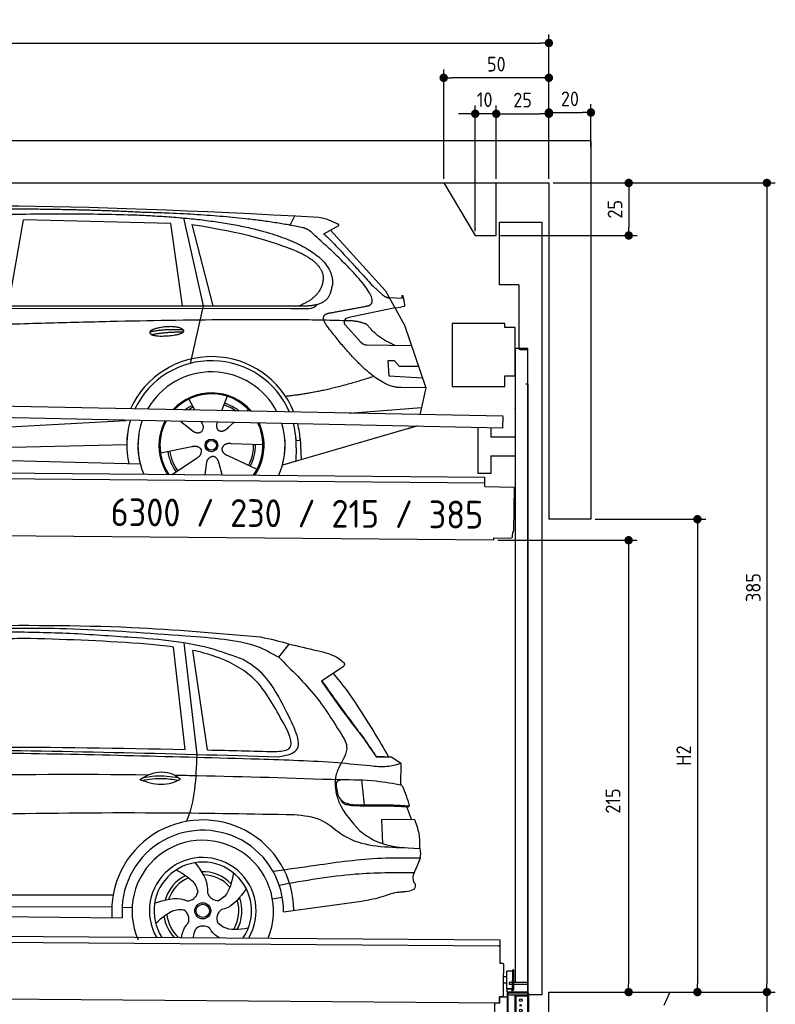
# Model space of a CAD drawing. Header units: millimetres. Extents: x -411 to 6777, y 0 to 7127.
# Tile 6 of 6: x 3183 to 6777, y 2442 to 7127. Entities that reach past the tile are written whole.
import ezdxf

# ---------------------------------------------------------------- set-up
doc = ezdxf.new("R2010")
doc.units = ezdxf.units.MM
doc.layers.add('4', color=3, linetype='Continuous')
for name, color, linetype, lineweight in [('AM_0', 7, 'Continuous', 50), ('car', 10, 'Continuous', 25), ('Freiraum', 7, 'Continuous', 25), ('Gebäude', 7, 'Continuous', 25), ('Logo', 7, 'Continuous', 25), ('Plattform', 7, 'Continuous', 25), ('Ständer vorne', 7, 'Continuous', 25), ('Tor', 200, 'Continuous', 25)]:
    doc.layers.add(name, color=color, linetype=linetype, lineweight=lineweight)
doc.styles.get("Standard").update_dxf_attribs({"font": 'ISOCP.SHX'})
doc.dimstyles.new('GEN-ISO', dxfattribs={"dimscale": 20, "dimtxt": 3.5, "dimasz": 2, "dimexe": 2, "dimexo": 1, "dimgap": 1.5, "dimtad": 1, "dimdec": 1, "dimlfac": 0.1, "dimdsep": 46, "dimtxsty": 'STANDARD', "dimblk": 'PUNKT', "dimcen": 2, "dimclrd": 256, "dimclre": 256, "dimclrt": 2, "dimadec": 0, "dimazin": 0, "dimtp": 0.1, "dimtm": 0.1, "dimtfac": 0.71, "dimtdec": 1, "dimtmove": 2, "dimatfit": 3, "dimldrblk": 'PUNKT', "dimfxl": 2, "dimtolj": 1, "dimarcsym": 0})

# ---------------------------------------------------------------- blocks, each defined once
blk = doc.blocks.new('PUNKT')
at = {"layer": '4', "color": 0, "linetype": 'ByBlock'}
blk.add_line((-0.5, 0), (-1, 0), dxfattribs=at)
at = {"layer": '4', "color": 0, "linetype": 'ByBlock', "const_width": 0.5}
blk.add_lwpolyline([(-0.25, 0, 1), (0.25, 0, 1)], format="xyb", close=True, dxfattribs=at)
blk = doc.blocks.new('*D67')
at = {"layer": '4', "lineweight": -2, "transparency": 16777216}
for p, q in [((5720, 6350), (6776.9, 6350)), ((6736.9, 6310), (6736.9, 2540)), ((6195.4, 2500), (6776.9, 2500))]:
    blk.add_line(p, q, dxfattribs=at)
at = {"layer": 'Defpoints', "color": 0, "transparency": 16777216}
for p in [(5700, 6350), (6175.4, 2500), (6736.9, 2500)]:
    blk.add_point(p, dxfattribs=at)
at = {"layer": '4', "lineweight": -2, "transparency": 16777216, "xscale": 40, "yscale": 40, "zscale": 40}
for p, rotation in [((6736.9, 6350), 90), ((6736.9, 2500), 270)]:
    blk.add_blockref('PUNKT', p, dxfattribs=dict(at, rotation=rotation))
at = {"layer": '4', "color": 2, "transparency": 16777216, "insert": (6671.9, 4425), "char_height": 70, "attachment_point": 5, "rotation": 90}
blk.add_mtext('385', dxfattribs=at)
blk = doc.blocks.new('*D68')
at = {"layer": '4', "lineweight": -2, "transparency": 16777216}
for p, q in [((6295.4, 2500), (6776.9, 2500)), ((6736.9, 2460), (6736.9, 240)), ((5720, 200), (6776.9, 200))]:
    blk.add_line(p, q, dxfattribs=at)
at = {"layer": 'Defpoints', "color": 0, "transparency": 16777216}
for p in [(6275.4, 2500), (5700, 200), (6736.9, 200)]:
    blk.add_point(p, dxfattribs=at)
at = {"layer": '4', "lineweight": -2, "transparency": 16777216, "xscale": 40, "yscale": 40, "zscale": 40}
for p, rotation in [((6736.9, 2500), 90), ((6736.9, 200), 270)]:
    blk.add_blockref('PUNKT', p, dxfattribs=dict(at, rotation=rotation))
at = {"layer": '4', "color": 2, "transparency": 16777216, "insert": (6671.9, 1350), "char_height": 70, "attachment_point": 5, "rotation": 90}
blk.add_mtext('230', dxfattribs=at)
blk = doc.blocks.new('*D69')
at = {"layer": '4', "lineweight": -2, "transparency": 16777216}
for p, q in [((5920, 4750), (6446.5, 4750)), ((6406.5, 4710), (6406.5, 2540)), ((6295.4, 2500), (6446.5, 2500))]:
    blk.add_line(p, q, dxfattribs=at)
at = {"layer": 'Defpoints', "color": 0, "transparency": 16777216}
for p in [(5900, 4750), (6275.4, 2500), (6406.5, 2500)]:
    blk.add_point(p, dxfattribs=at)
at = {"layer": '4', "lineweight": -2, "transparency": 16777216, "xscale": 40, "yscale": 40, "zscale": 40}
for p, rotation in [((6406.5, 4750), 90), ((6406.5, 2500), 270)]:
    blk.add_blockref('PUNKT', p, dxfattribs=dict(at, rotation=rotation))
at = {"layer": '4', "color": 2, "transparency": 16777216, "insert": (6341.5, 3625), "char_height": 70, "attachment_point": 5, "rotation": 90}
blk.add_mtext('H2', dxfattribs=at)
blk = doc.blocks.new('*D70')
at = {"layer": '4', "lineweight": -2, "transparency": 16777216}
for p, q in [((200, 6370.9), (200, 7055.8)), ((5700, 6520.9), (5700, 7055.8)), ((240, 7015.8), (5660, 7015.8))]:
    blk.add_line(p, q, dxfattribs=at)
at = {"layer": 'Defpoints', "color": 0, "transparency": 16777216}
for p in [(5700, 7015.8), (5700, 6500.9), (200, 6350.9)]:
    blk.add_point(p, dxfattribs=at)
at = {"layer": '4', "lineweight": -2, "transparency": 16777216, "xscale": 40, "yscale": 40, "zscale": 40, "rotation": 180}
blk.add_blockref('PUNKT', (200, 7015.8), dxfattribs=at)
at = {"layer": '4', "lineweight": -2, "transparency": 16777216, "xscale": 40, "yscale": 40, "zscale": 40}
blk.add_blockref('PUNKT', (5700, 7015.8), dxfattribs=at)
at = {"layer": '4', "color": 2, "transparency": 16777216, "insert": (2950, 7080.8), "char_height": 70, "attachment_point": 5}
blk.add_mtext('550', dxfattribs=at)
blk = doc.blocks.new('*D71')
at = {"layer": '4', "lineweight": -2, "transparency": 16777216}
for p, q in [((5457.5, 4650), (6119.3, 4650)), ((6079.3, 4610), (6079.3, 2540)), ((6099.3, 2500), (6119.3, 2500))]:
    blk.add_line(p, q, dxfattribs=at)
at = {"layer": 'Defpoints', "color": 0, "transparency": 16777216}
for p in [(5437.5, 4650), (6079.3, 2500), (6079.3, 2500)]:
    blk.add_point(p, dxfattribs=at)
at = {"layer": '4', "lineweight": -2, "transparency": 16777216, "xscale": 40, "yscale": 40, "zscale": 40}
for p, rotation in [((6079.3, 4650), 90), ((6079.3, 2500), 270)]:
    blk.add_blockref('PUNKT', p, dxfattribs=dict(at, rotation=rotation))
at = {"layer": '4', "color": 2, "transparency": 16777216, "insert": (6004.7, 3409.2), "char_height": 70, "attachment_point": 5, "rotation": 90}
blk.add_mtext('215', dxfattribs=at)
blk = doc.blocks.new('*D72')
at = {"layer": '4', "lineweight": -2, "transparency": 16777216}
for p, q in [((5449.6, 6370), (5449.6, 6719.1)), ((5700, 6370), (5700, 6719.1)), ((5489.6, 6679.1), (5660, 6679.1))]:
    blk.add_line(p, q, dxfattribs=at)
at = {"layer": 'Defpoints', "color": 0, "transparency": 16777216}
for p in [(5700, 6679.1), (5449.6, 6350), (5700, 6350)]:
    blk.add_point(p, dxfattribs=at)
at = {"layer": '4', "lineweight": -2, "transparency": 16777216, "xscale": 40, "yscale": 40, "zscale": 40, "rotation": 180}
blk.add_blockref('PUNKT', (5449.6, 6679.1), dxfattribs=at)
at = {"layer": '4', "lineweight": -2, "transparency": 16777216, "xscale": 40, "yscale": 40, "zscale": 40}
blk.add_blockref('PUNKT', (5700, 6679.1), dxfattribs=at)
at = {"layer": '4', "color": 2, "transparency": 16777216, "insert": (5574.8, 6744.2), "char_height": 70, "attachment_point": 5}
blk.add_mtext('25', dxfattribs=at)
blk = doc.blocks.new('*D73')
at = {"layer": '4', "lineweight": -2, "transparency": 16777216}
for p, q in [((5199.6, 6370), (5199.6, 6890.1)), ((5700, 6370), (5700, 6890.1)), ((5660, 6850.1), (5239.6, 6850.1))]:
    blk.add_line(p, q, dxfattribs=at)
at = {"layer": 'Defpoints', "color": 0, "transparency": 16777216}
for p in [(5199.6, 6850.1), (5199.6, 6350), (5700, 6350)]:
    blk.add_point(p, dxfattribs=at)
at = {"layer": '4', "lineweight": -2, "transparency": 16777216, "xscale": 40, "yscale": 40, "zscale": 40, "rotation": 180}
blk.add_blockref('PUNKT', (5199.6, 6850.1), dxfattribs=at)
at = {"layer": '4', "lineweight": -2, "transparency": 16777216, "xscale": 40, "yscale": 40, "zscale": 40}
blk.add_blockref('PUNKT', (5700, 6850.1), dxfattribs=at)
at = {"layer": '4', "color": 2, "transparency": 16777216, "insert": (5449.8, 6915.1), "char_height": 70, "attachment_point": 5}
blk.add_mtext('50', dxfattribs=at)
blk = doc.blocks.new('*D74')
at = {"layer": '4', "lineweight": -2, "transparency": 16777216}
for p, q in [((5720, 6350), (6119.6, 6350)), ((6079.6, 6310), (6079.6, 6140)), ((5469.6, 6100), (6119.6, 6100))]:
    blk.add_line(p, q, dxfattribs=at)
at = {"layer": 'Defpoints', "color": 0, "transparency": 16777216}
for p in [(5700, 6350), (5449.6, 6100), (6079.6, 6100)]:
    blk.add_point(p, dxfattribs=at)
at = {"layer": '4', "lineweight": -2, "transparency": 16777216, "xscale": 40, "yscale": 40, "zscale": 40}
for p, rotation in [((6079.6, 6350), 90), ((6079.6, 6100), 270)]:
    blk.add_blockref('PUNKT', p, dxfattribs=dict(at, rotation=rotation))
at = {"layer": '4', "color": 2, "transparency": 16777216, "insert": (6014.6, 6225), "char_height": 70, "attachment_point": 5, "rotation": 90}
blk.add_mtext('25', dxfattribs=at)
blk = doc.blocks.new('*D75')
at = {"layer": '4', "lineweight": -2, "transparency": 16777216}
for p, q in [((5349.6, 6120), (5349.6, 6719.1)), ((5449.6, 6370), (5449.6, 6719.1)), ((5309.6, 6679.1), (5269.6, 6679.1)), ((5449.6, 6679.1), (5349.6, 6679.1)), ((5489.6, 6679.1), (5529.6, 6679.1))]:
    blk.add_line(p, q, dxfattribs=at)
at = {"layer": 'Defpoints', "color": 0, "transparency": 16777216}
for p in [(5349.6, 6679.1), (5449.6, 6350), (5349.6, 6100)]:
    blk.add_point(p, dxfattribs=at)
at = {"layer": '4', "lineweight": -2, "transparency": 16777216, "xscale": 40, "yscale": 40, "zscale": 40}
blk.add_blockref('PUNKT', (5349.6, 6679.1), dxfattribs=at)
at = {"layer": '4', "lineweight": -2, "transparency": 16777216, "xscale": 40, "yscale": 40, "zscale": 40, "rotation": 180}
blk.add_blockref('PUNKT', (5449.6, 6679.1), dxfattribs=at)
at = {"layer": '4', "color": 2, "transparency": 16777216, "insert": (5394.7, 6746.1), "char_height": 70, "attachment_point": 5}
blk.add_mtext('10', dxfattribs=at)
blk = doc.blocks.new('Car')
at = {"layer": 'car'}
for p, q in [((4410.9, 6186.7), (4434.7, 6234.2)), ((3076.8, 5793.1), (3143.8, 6202.9)), ((3845.5, 6193), (3143.8, 6202.9)), ((3905, 5801.1), (3845.5, 6193)), ((3905.6, 6219.4), (4002.3, 5802.1)), ((3945.1, 6188.8), (4048.2, 5802.5)), ((4642.4, 6188.1), (4572.3, 6148.9)), ((4605.6, 6167.5), (4869.9, 5881.6)), ((4809.6, 5902.6), (4855.2, 5862.8)), ((4869.9, 5881.6), (4960.6, 5719.4)), ((4887.8, 5849.6), (4948, 5847.5)), ((1778, 5771.6), (4421.2, 5792.7)), ((1824.9, 5781), (4476.7, 5806.6)), ((4002.3, 5802.1), (3943.9, 5527.8)), ((4421.2, 5792.7), (4504.1, 5794.1)), ((4915.3, 5800.5), (4688.9, 5750.6)), ((4915.3, 5800.5), (4943, 5804.5)), ((4678.5, 5717.4), (4753.5, 5636.2)), ((4960.6, 5719.4), (5064.9, 5421.8)), ((4782.8, 5623.4), (4994.5, 5622.6)), ((4915.3, 5548.5), (4882.6, 5548.5)), ((4882.6, 5548.5), (4889.5, 5477)), ((4939, 5522.7), (4915.3, 5548.5)), ((5029.5, 5522.7), (4939, 5522.7)), ((4889.5, 5477), (5048.6, 5468.5)), ((5064.9, 5421.8), (4948, 5422.2)), ((5064.9, 5421.8), (5038.3, 5293.8)), ((3937.8, 5357.5), (3967.4, 5305.4)), ((4120, 5372.9), (4095.1, 5304)), ((3966, 5307.8), (3967.4, 5305.4)), ((4222.1, 5311.2), (4214.3, 5302.7)), ((4702.4, 5297.5), (5045.5, 5328.3)), ((1740.2, 5131.9), (3609.2, 5251.1)), ((3609.2, 5251.1), (3641.7, 5253.2)), ((3901.1, 5251.6), (3952.7, 5211.5)), ((3998.4, 5250.5), (4004.5, 5239.5)), ((4075.5, 5249.5), (4071.8, 5239.2)), ((4154.2, 5248.6), (4127.5, 5224.6)), ((3915.5, 5240.6), (3962.1, 5204.4)), ((5022.4, 5238.4), (4386.4, 5047)), ((5027, 5239.8), (4983.3, 5226.6)), ((4470.3, 5165.1), (4451, 5163.9)), ((4469.5, 5177.1), (4476.1, 5074)), ((1760.1, 5080), (3645.5, 5138.6)), ((3805.9, 5101.5), (3954.2, 5131.8)), ((4293, 5142.7), (4141.7, 5147.6)), ((4451.8, 5131.4), (4450.7, 5066.4)), ((1661.6, 5081.6), (3710.5, 5047)), ((3863.1, 4998.9), (3977.5, 5076.5)), ((4265.8, 5026.5), (4128, 5089.2)), ((4020.2, 4999), (4025.6, 5047.4)), ((4100.9, 4999), (4085.4, 5052.4))]:
    blk.add_line(p, q, dxfattribs=at)
for radius in [30.1, 23.6]:
    blk.add_circle((4048, 5138.7), radius, dxfattribs=at)
for centre, radius, start, end in [((4693.2, 5731), 20, 102.4358, 222.7473), ((4782.9, 5663.4), 40, 222.7473, 269.7861), ((4048.4, 5138.2), 422.7, 22.5487, 156.2143), ((4048.4, 5138.2), 403.4, 23.7263, 155.0367), ((4048.4, 5138.2), 350, 27.7494, 151.0136), ((4048.4, 5138.2), 250, 41.078, 137.685), ((4048, 5138.7), 245, 41.9641, 136.7989), ((4048, 5138.7), 209.6, 116.262, 127.1225), ((4048, 5138.7), 200.6, 116.1152, 123.6695), ((4048, 5138.7), 200.6, 55.0934, 73.5463), ((4048, 5138.7), 209.6, 51.6404, 73.3995), ((4048.4, 5138.2), 422.7, 164.0109, 164.2126), ((4048.4, 5138.2), 403.4, 163.2593, 179.9464), ((4048.4, 5138.2), 350, 160.7243, 195.1055), ((4048.4, 5138.2), 250, 152.8016, 213.8648), ((4048, 5138.7), 245, 152.3519, 188.7348), ((4048.4, 5138.2), 250, 326.1848, 25.8498), ((4048.4, 5138.2), 250, 326.1848, 25.8498), ((4048, 5138.7), 245, 0.9266, 26.2995), ((4048.4, 5138.2), 350, 344.8945, 17.9271), ((4048.4, 5138.2), 403.4, 3.6504, 15.3921), ((4048.4, 5138.2), 422.7, 3.6504, 14.6404), ((4048.4, 5138.2), 403.4, 173.0827, 193.1146), ((4048.4, 5138.2), 350, 172.1254, 203.4635), ((4048.4, 5138.2), 250, 169.2195, 213.8648), ((4048, 5138.7), 245, 169.1336, 214.8006), ((4048, 5138.7), 245, 325.2489, 9.5178), ((4048.4, 5138.2), 250, 326.1848, 9.4319), ((4048.4, 5138.2), 350, 336.586, 6.526), ((4048.4, 5138.2), 403.4, 359.0315, 5.5686), ((4048.4, 5138.2), 422.7, 3.6504, 3.7403), ((4048, 5138.7), 209.6, 188.262, 217.3995), ((4048, 5138.7), 200.6, 188.1152, 217.5463), ((4048, 5138.7), 200.6, 332.1152, 1.5463), ((4048, 5138.7), 209.6, 332.262, 1.3995)]:
    blk.add_arc(centre, radius, start, end, dxfattribs=at)
for points, degree in [([(2203.7, 6222.9), (2490.8, 6287.1), (3375.9, 6281.9), (4548.4, 6229.4)], 3), ([(3698.4, 6244.3), (3350.1, 6260.5), (2734.2, 6250.1)], 2), ([(4474, 6178.3), (4172.9, 6238.2), (3698.4, 6244.3)], 2), ([(3945.1, 6188.8), (4199.6, 6152.2), (4313.1, 6117.5), (4446.4, 6066.1)], 3), ([(4548.4, 6229.4), (4595.2, 6220.4), (4604.2, 6212.2), (4641.6, 6196.7)], 3), ([(4642.4, 6188.1), (4644.1, 6189.7), (4644.7, 6192.8), (4644.2, 6195.6), (4641.6, 6196.7)], 4), ([(4523.7, 6147.9), (4505.6, 6169.6), (4474, 6178.3)], 2), ([(4788.6, 5810), (4877.8, 5838.8), (4523.7, 6147.9)], 2), ([(4572.3, 6148.9), (4580.1, 6153.3), (4809.6, 5902.6)], 2), ([(4446.4, 6066.1), (4561, 6015.1), (4571.7, 5950.1)], 2), ([(4571.7, 5950.1), (4577.3, 5855.6), (4460, 5806.5)], 2), ([(4476.7, 5806.6), (4526.8, 5807.1), (4599.8, 5812.4), (4607.5, 5859.3), (4615.7, 5902.6)], 4), ([(4855.2, 5862.8), (4863.5, 5855.6), (4876.8, 5848), (4885.9, 5848), (4887.8, 5849.6)], 4), ([(4948, 5847.5), (4949.2, 5886.4), (4960.6, 5812.2)], 2), ([(4504.1, 5794.1), (4523.4, 5794.9), (4538.1, 5804), (4545.3, 5814.3)], 3), ([(4575.3, 5827.2), (4575.4, 5827.2), (4575.4, 5827.3), (4575.5, 5827.3)], 3), ([(4960.6, 5812.2), (4960.8, 5808.5), (4955.3, 5806.7), (4942.9, 5804.5)], 3), ([(4594.4, 5709.2), (4550.1, 5767.5), (4610, 5774.7)], 2), ([(4696, 5736.9), (3819.3, 5757.3), (1387.3, 5622.9)], 2), ([(4783.8, 5719.4), (4746.4, 5737.4), (4696, 5736.9)], 2), ([(4915.3, 5622.9), (4829.6, 5658), (4783.8, 5719.4)], 2), ([(3750.6, 5676.2), (3826, 5693.1), (3909.5, 5687.3)], 2), ([(3757.7, 5663.4), (3831.7, 5678), (3909.7, 5677.2)], 2), ([(4948, 5422.2), (4822.4, 5413.9), (4594.4, 5709.2)], 2), ([(4816.1, 5473.5), (4591.4, 5396.1), (4398.7, 5374.9)], 2), ([(3952.9, 5211.5), (3976.4, 5189.8), (3999.6, 5203.3)], 2), ([(3954.2, 5131.8), (3984.9, 5140.8), (3999.7, 5118.4)], 2), ([(3977.5, 5076.5), (4005.4, 5092.1), (3999.7, 5118.4)], 2), ([(4141.7, 5147.6), (4109.9, 5151.4), (4099.1, 5126.8)], 2), ([(4128, 5089.2), (4097.9, 5100), (4099.1, 5126.8)], 2), ([(4025.6, 5047.4), (4026.6, 5079.3), (4052.5, 5086.5)], 2), ([(4085.4, 5052.4), (4079.2, 5083.8), (4052.5, 5086.5)], 2)]:
    blk.add_open_spline(points, degree=degree, dxfattribs=at)
for points, degree, knots in [([(2373.4, 6210.7), (2400, 6213), (2539.4, 6216.1), (3560.6, 6245.6), (4180.9, 6244.8), (4637.8, 6076.4), (4615.7, 5902.6)], 4, [0.0821318, 0.0821318, 0.0821318, 0.0821318, 0.0821318, 0.258851, 0.508851, 1, 1, 1, 1, 1]), ([(4610, 5774.7), (4776.6, 5807.3), (4779.4, 5807.9), (4787.7, 5809.8), (4788.6, 5810)], 1, [0.1611508, 0.1611508, 1, 1.0196119, 1.078724, 1.0847856, 1.0847856]), ([(3757.7, 5663.4), (3734.2, 5679.7), (3779.6, 5695.5), (3862.3, 5715.6), (3955.2, 5682.6), (3893.2, 5658.8), (3784.2, 5651.6), (3762.7, 5660.4), (3757.7, 5663.4)], 5, [0, 0, 0, 0, 0, 0, 0.300106, 0.500106, 0.700106, 1, 1, 1, 1, 1, 1]), ([(4004.5, 5239.5), (4006.2, 5235.4), (4007.3, 5231.4), (4007.6, 5227.6), (4008.3, 5219), (4005.7, 5210.9), (3999.6, 5203.3)], 3, [0.2167758, 0.2167758, 0.2167758, 0.2167758, 0.4600873, 0.4600873, 0.4600873, 1, 1, 1, 1]), ([(4071.8, 5239.2), (4071.2, 5236.1), (4071, 5233), (4071.1, 5230.1), (4071.5, 5227.3), (4072.3, 5221.5), (4074.3, 5216.2), (4077.9, 5211.7), (4082.9, 5208.7)], 4, [0.3191838, 0.3191838, 0.3191838, 0.3191838, 0.3191838, 0.5438253, 0.5438253, 0.5438253, 0.5438253, 1, 1, 1, 1, 1]), ([(4127.5, 5224.6), (4127.5, 5224.6), (4127.5, 5224.6), (4127.5, 5224.6), (4127.5, 5224.6), (4118.5, 5214.7), (4107.9, 5204.7), (4093.7, 5202.2), (4082.9, 5208.7)], 4, [-0.000003, -0.000003, -0.000003, -0.000003, -0.000003, 0, 0, 0, 0, 1, 1, 1, 1, 1])]:
    blk.add_open_spline(points, degree=degree, knots=knots, dxfattribs=at)
blk = doc.blocks.new('*D81')
at = {"layer": '4', "lineweight": -2, "transparency": 16777216}
for p, q in [((5700, 6370), (5700, 6725.1)), ((5900, 6520.8), (5900, 6725.1)), ((5740, 6685.1), (5860, 6685.1))]:
    blk.add_line(p, q, dxfattribs=at)
at = {"layer": 'Defpoints', "color": 0, "transparency": 16777216}
for p in [(5900, 6685.1), (5900, 6500.8), (5700, 6350)]:
    blk.add_point(p, dxfattribs=at)
at = {"layer": '4', "lineweight": -2, "transparency": 16777216, "xscale": 40, "yscale": 40, "zscale": 40, "rotation": 180}
blk.add_blockref('PUNKT', (5700, 6685.1), dxfattribs=at)
at = {"layer": '4', "lineweight": -2, "transparency": 16777216, "xscale": 40, "yscale": 40, "zscale": 40}
blk.add_blockref('PUNKT', (5900, 6685.1), dxfattribs=at)
at = {"layer": '4', "color": 2, "transparency": 16777216, "insert": (5800, 6750.1), "char_height": 70, "attachment_point": 5}
blk.add_mtext('20', dxfattribs=at)
blk = doc.blocks.new('Palette EG Gl550')
at = {"layer": 'Plattform'}
for p, q in [((429.5, 2787), (5467.3, 2748)), ((5462.1, 2718), (434.2, 2757)), ((5467.3, 2748), (5466.5, 2638)), ((5466.5, 2638), (5478.5, 2637.9)), ((5483.4, 2632.8), (5482.7, 2542.8)), ((5499.6, 2515.6), (5500.2, 2599.8)), ((5527.5, 2510.5), (5528.3, 2604.5)), ((5532.3, 2604.5), (5531.5, 2510.5)), ((5482.7, 2542.8), (5482.3, 2482.9)), ((5499.8, 2542.7), (5482.7, 2542.8)), ((5501.1, 2572.8), (5484.1, 2573)), ((5465, 2448), (341.7, 2487.7)), ((5525.9, 2515), (5500.9, 2515)), ((5500.9, 2500), (5500.9, 2515)), ((5512.9, 2515), (5500.9, 2515)), ((5500.9, 2500), (5500.9, 2515)), ((5500.9, 2500), (5525.9, 2500)), ((5525.9, 2500), (5500.9, 2500)), ((5525.9, 2500), (5525.9, 2515)), ((5525.9, 2500), (5525.9, 2515)), ((5465.2, 2478), (5465, 2448)), ((5465.2, 2478), (5477.2, 2477.9)), ((5477.2, 2477.9), (5465.2, 2478))]:
    blk.add_line(p, q, dxfattribs=at)
for centre, radius, start, end in [((5462.1, 2723), 5, 268.5823, 358.5607), ((5478.4, 2632.9), 5, 359.556, 89.556), ((5500.6, 2599.8), 0.4, 91.7323, 179.3444), ((5511.7, 2273.6), 326.8, 87.1739, 91.9438), ((5527.8, 2600.4), 0.4, 266.9623, 359.3444), ((5530.3, 2604.5), 2, 359.3444, 179.3444), ((5500, 2515.6), 0.4, 179.3444, 266.9565), ((5519.7, 3399.4), 884.4, 268.7196, 270.4008), ((5491.8, 3603.4), 1088.9, 271.795, 271.861), ((5527.2, 2514.6), 0.4, 359.556, 91.938), ((5529.5, 2510.5), 2, 179.3444, 359.3444), ((5477.3, 2482.9), 5, 269.556, 359.556)]:
    blk.add_arc(centre, radius, start, end, dxfattribs=at)
blk = doc.blocks.new('Car_EG')
at = {"layer": 'car'}
for p, q in [((3941.1, 3685.3), (3882.1, 4171.9)), ((3998.3, 3662), (3932.7, 4191.9)), ((4383.1, 4127.1), (4431.9, 4190.6)), ((4048.3, 3683.7), (3973.7, 4156.9)), ((4680.9, 4078.1), (4587.9, 4014.8)), ((4850.5, 3657.4), (4908.9, 3657.7)), ((4853.4, 3658.2), (4888.4, 3658.3)), ((4888.4, 3658.3), (4908.5, 3658.3)), ((4908.9, 3657.7), (4923.4, 3658.1)), ((4923.4, 3658.1), (4967.9, 3627.2)), ((4967.9, 3627.2), (4967.8, 3523.1)), ((4781.9, 3545.1), (4794.2, 3428.1)), ((4996.8, 3421.3), (5021.3, 3358.4)), ((5036, 3358.3), (4878.2, 3359.6)), ((4878.2, 3359.6), (4883.6, 3244.3)), ((5062.6, 3176.3), (5044.5, 3128.9)), ((1738.9, 2979.3), (3604.2, 2990.6)), ((4362.1, 2977.2), (4409, 2986.1)), ((4415.2, 2915.6), (4785.9, 2970)), ((1740.2, 2925.9), (3598.3, 2933.6)), ((3647.3, 2932.1), (3695, 2931.5)), ((1691.5, 2885.9), (3648.7, 2882.3))]:
    blk.add_line(p, q, dxfattribs=at)
for radius in [38.2, 31.6]:
    blk.add_circle((4031.2, 2918), radius, dxfattribs=at)
for centre, radius, start, end in [((4031.1, 2917.4), 433.1, 0.713, 184.6115), ((4031.1, 2917.4), 384, 359.7282, 185.2384), ((4031.1, 2917.4), 336.4, 337.7995, 204.4935), ((4031.1, 2917.9), 254, 329.8221, 210.1779), ((4031.2, 2918), 231.9, 326.5904, 213.4096), ((4031.2, 2918), 186.2, 44.2633, 92.4011), ((4031.2, 2918), 186.2, 116.2626, 164.3912), ((4031.2, 2918), 171.5, 113.5905, 161.7257), ((4031.2, 2918), 171.5, 41.5902, 89.736), ((3956.1, 3017.4), 52.3, 268.6722, 348.431), ((4102.6, 3020.1), 52.3, 196.6722, 276.431), ((4031.2, 2918), 171.5, 329.577, 17.7302), ((4031.2, 2918), 186.2, 332.2513, 20.3964), ((3913.3, 2877.3), 52.3, 340.6722, 60.431), ((4150.4, 2881.6), 52.3, 124.6722, 204.431), ((4031.2, 2918), 186.2, 188.2502, 223.2875), ((4031.2, 2918), 171.5, 185.5775, 228.1156), ((4033.4, 2793.3), 52.3, 52.6722, 132.431)]:
    blk.add_arc(centre, radius, start, end, dxfattribs=at)
for points, knots in [([(2899.1, 4266.6), (3160.3, 4270.3), (3626.8, 4276.8), (4091.7, 4239.6), (4296.2, 4223.3)], [0, 0, 0, 0, 783.131876, 1398.451598, 1398.451598, 1398.451598, 1398.451598]), ([(3389.6, 4232.7), (3292.9, 4235.1), (3062.6, 4240.8), (2758.2, 4221.2), (2550.7, 4205.9), (2476.6, 4200.4)], [0, 0, 0, 0, 289.925788, 691.034976, 914.075582, 914.075582, 914.075582, 914.075582]), ([(2524.6, 4223.5), (2654.5, 4233.3), (2947.6, 4255.4), (3420.6, 4261.7), (3822.5, 4233.3), (4066.3, 4217.8), (4124, 4211)], [0, 0, 0, 0, 391.04113, 881.651907, 1416.366113, 1602.404452, 1602.404452, 1602.404452, 1602.404452]), ([(4213.3, 4114.6), (4168.1, 4131.3), (3998.6, 4193.8), (3717.2, 4214.5), (3487.6, 4227.3), (3389.6, 4232.7)], [0, 0, 0, 0, 144.38685, 540.679923, 835.691207, 835.691207, 835.691207, 835.691207]), ([(3882.1, 4171.9), (3840.4, 4177.3), (3613, 4197.6), (3385.4, 4202.9), (3199.7, 4207.3)], [637.56261, 637.56261, 637.56261, 637.56261, 763.549902, 1320.810124, 1320.810124, 1320.810124, 1320.810124]), ([(4124, 4211), (4176.2, 4203.9), (4267.9, 4191.4), (4348.5, 4146.5), (4383.1, 4127.1)], [0, 0, 0, 0, 156.409573, 274.497028, 274.497028, 274.497028, 274.497028]), ([(4431.9, 4190.6), (4475.7, 4180.7), (4555.9, 4162.6), (4650.3, 4141.1), (4686.8, 4109.7), (4694.6, 4103)], [0, 0, 0, 0, 135.791183, 248.765766, 279.520552, 279.520552, 279.520552, 279.520552]), ([(4392.8, 3841.5), (4353.5, 3910.9), (4280, 4040.5), (4109.9, 4123.5), (4009.1, 4149.6), (3973.7, 4156.9)], [0, 0, 0, 0, 233.684399, 436.644927, 544.706034, 544.706034, 544.706034, 544.706034]), ([(4383.1, 4127.1), (4444.3, 4068.1), (4565.5, 3951.3), (4655.1, 3808.9), (4699.4, 3738.4)], [0, 0, 0, 0, 254.089873, 502.76226, 502.76226, 502.76226, 502.76226]), ([(4426.1, 3861.6), (4382.6, 3945.2), (4329, 4048.2), (4231.6, 4104.1), (4213.3, 4114.6)], [0, 0, 0, 0, 271.559773, 334.41549, 334.41549, 334.41549, 334.41549]), ([(4694.6, 4103), (4695.3, 4099.2), (4697.4, 4088.3), (4687.4, 4082.1), (4680.9, 4078.1)], [0, 0, 0, 0, 10.855432, 30.979101, 30.979101, 30.979101, 30.979101]), ([(4641.9, 4051.5), (4685.9, 4003.9), (4781.4, 3870.3), (4862.6, 3736.7), (4908.9, 3657.7)], [395.653943, 395.653943, 395.653943, 395.653943, 587.122502, 864.540302, 864.540302, 864.540302, 864.540302]), ([(4587.9, 4014.8), (4638.8, 3943.2), (4703, 3853.1), (4772.1, 3766.8), (4786.3, 3749)], [0, 0, 0, 0, 263.425265, 331.664547, 331.664547, 331.664547, 331.664547]), ([(4589.4, 4015.8), (4621.1, 3972), (4678.6, 3892.4), (4737.7, 3814), (4764.2, 3778.8)], [0, 0, 0, 0, 162.25725, 294.477825, 294.477825, 294.477825, 294.477825]), ([(4369.1, 3678.3), (4394.8, 3680.3), (4480.8, 3686.9), (4429.1, 3777.8), (4392.8, 3841.5)], [0, 0, 0, 0, 66.110822, 221.440769, 221.440769, 221.440769, 221.440769]), ([(4386.5, 3654.1), (4417.7, 3660.1), (4518.5, 3679.5), (4463.9, 3787.2), (4426.1, 3861.6)], [0, 0, 0, 0, 83.009931, 268.207531, 268.207531, 268.207531, 268.207531]), ([(4764.2, 3778.8), (4771.8, 3770), (4781.9, 3758.2), (4790.5, 3745.3), (4792.7, 3742)], [0, 0, 0, 0, 34.815048, 46.557672, 46.557672, 46.557672, 46.557672]), ([(4786.3, 3749), (4796.9, 3733.3), (4817.7, 3702.3), (4839.7, 3672.2), (4850.5, 3657.4)], [0, 0, 0, 0, 56.812879, 111.923736, 111.923736, 111.923736, 111.923736]), ([(4699.4, 3738.4), (4703.7, 3727.5), (4721.4, 3683.5), (4677.2, 3621.7), (4655.3, 3559.9), (4656.3, 3528.7), (4656.6, 3517.6)], [0, 0, 0, 0, 34.097953, 138.175108, 197.887596, 230.983362, 230.983362, 230.983362, 230.983362]), ([(1827.1, 3650), (2121.1, 3654.9), (2544.6, 3661.9), (3366.9, 3662), (3895, 3650.9), (4293.6, 3642.6)], [0, 0, 0, 0, 882.102268, 1270.770708, 2466.750946, 2466.750946, 2466.750946, 2466.750946]), ([(1830.9, 3661.2), (2159.4, 3667.2), (3011.3, 3682.6), (3863.2, 3665), (4386.5, 3654.1)], [0, 0, 0, 0, 985.739727, 2555.887054, 2555.887054, 2555.887054, 2555.887054]), ([(4834.6, 3681), (4839.5, 3674.2), (4844.7, 3667), (4849.9, 3659.7), (4850.9, 3658.4), (4852.3, 3658.3), (4853.4, 3658.2)], [0, 0, 0, 0, 25.300776, 26.442713, 27.003963, 30.176579, 30.176579, 30.176579, 30.176579]), ([(4293.6, 3642.6), (4418.8, 3639.7), (4595, 3635.6), (4770.5, 3619.9), (4821.3, 3615.3)], [0, 0, 0, 0, 375.490289, 528.429148, 528.429148, 528.429148, 528.429148]), ([(4821.3, 3615.3), (4848.2, 3612.6), (4897.9, 3607.5), (4945.9, 3621), (4967.9, 3627.2)], [0, 0, 0, 0, 80.452469, 148.273091, 148.273091, 148.273091, 148.273091]), ([(3727.6, 3540.6), (3743.5, 3550.4), (3789.7, 3578.8), (3868.1, 3582.2), (3909.2, 3552.8), (3921.2, 3544.1)], [0, 0, 0, 0, 56.386158, 162.852709, 206.792536, 206.792536, 206.792536, 206.792536]), ([(3741.2, 3548.9), (3760.7, 3552.8), (3817.1, 3563.3), (3874.3, 3556.1), (3911.8, 3550.8)], [7.57653, 7.57653, 7.57653, 7.57653, 52.544532, 137.659237, 137.659237, 137.659237, 137.659237]), ([(4680.7, 3545.9), (4454.2, 3551.6), (4192.5, 3558.1), (3930.8, 3560.9), (3895.8, 3561.2)], [0, 0, 0, 0, 679.940772, 785.142685, 785.142685, 785.142685, 785.142685]), ([(3727.6, 3540.6), (3743.6, 3534.7), (3791.8, 3517.7), (3862.6, 3515.5), (3907.3, 3537.3), (3921.2, 3544.1)], [5.208578, 5.208578, 5.208578, 5.208578, 44.198582, 121.455021, 156.55166, 156.55166, 156.55166, 156.55166]), ([(3739.3, 3536.4), (3771.6, 3541.8), (3828.2, 3551.3), (3884.7, 3542.5), (3908.8, 3538.2)], [0, 0, 0, 0, 73.878693, 129.282646, 129.282646, 129.282646, 129.282646]), ([(4656.6, 3517.6), (4657.3, 3510.4), (4659.8, 3483.3), (4684.8, 3403.3), (4736.1, 3346.9), (4773.8, 3305.4)], [0, 0, 0, 0, 21.786395, 81.634094, 246.747403, 246.747403, 246.747403, 246.747403]), ([(4680.7, 3545.9), (4673.5, 3542.7), (4659.8, 3536.5), (4661.1, 3521.7), (4661.8, 3514.6)], [0, 0, 0, 0, 21.276303, 40.575349, 40.575349, 40.575349, 40.575349]), ([(4661.8, 3514.6), (4664.8, 3493.1), (4669.1, 3462.1), (4705.4, 3434), (4748.3, 3427), (4781.5, 3427.8), (4800.6, 3428.3)], [0, 0, 0, 0, 61.688141, 88.915796, 131.377114, 188.888446, 188.888446, 188.888446, 188.888446]), ([(4974.1, 3522), (4933.3, 3529.3), (4836.4, 3546.6), (4737.8, 3546.2), (4680.7, 3545.9)], [0, 0, 0, 0, 124.191927, 294.878966, 294.878966, 294.878966, 294.878966]), ([(4974.1, 3522), (4981.2, 3506.1), (4995.3, 3474.7), (5004.7, 3441.6), (5009.3, 3425.2)], [0, 0, 0, 0, 52.081574, 103.113227, 103.113227, 103.113227, 103.113227]), ([(4680.6, 3455.8), (4684.6, 3448.4), (4691.9, 3434.8), (4711.2, 3428.8), (4727.5, 3425.3), (4742.6, 3424.7), (4753.3, 3424.3), (4758.3, 3424.1)], [0, 0, 0, 0, 24.299806, 44.374389, 57.433548, 74.613131, 89.537932, 89.537932, 89.537932, 89.537932]), ([(4758.3, 3424.1), (4782.5, 3424.2), (4832.1, 3424.3), (4895, 3425.1), (4945, 3423.3), (4969.6, 3422.5), (4980.9, 3422.1)], [0, 0, 0, 0, 72.676028, 148.847009, 188.713602, 222.633888, 222.633888, 222.633888, 222.633888]), ([(4800.6, 3428.3), (4841.3, 3429), (4910.9, 3430.4), (4980.4, 3426.7), (5009.3, 3425.2)], [0, 0, 0, 0, 121.811128, 208.751004, 208.751004, 208.751004, 208.751004]), ([(4980.9, 3422.1), (4984.5, 3422), (4991.6, 3421.6), (4998.7, 3421.2), (5002.2, 3421)], [0, 0, 0, 0, 10.705348, 21.344027, 21.344027, 21.344027, 21.344027]), ([(5002.2, 3421), (5004, 3421), (5007.3, 3420.9), (5008.7, 3423.8), (5009.3, 3425.2)], [0, 0, 0, 0, 4.798676, 8.977894, 8.977894, 8.977894, 8.977894]), ([(1464.7, 3318.1), (1708.1, 3327.3), (2506.1, 3356.9), (3505.3, 3389.1), (4261.1, 3381.5), (4462, 3379.4)], [651.356687, 651.356687, 651.356687, 651.356687, 1382.168851, 3046.715693, 3649.598352, 3649.598352, 3649.598352, 3649.598352]), ([(4462, 3379.4), (4507.2, 3375.6), (4597.2, 3367.9), (4737.6, 3231.5), (4886, 3228.4), (4988.5, 3226.3)], [0, 0, 0, 0, 132.089839, 263.241357, 556.137776, 556.137776, 556.137776, 556.137776]), ([(5036, 3358.3), (5043.8, 3336.9), (5059.5, 3293.3), (5059.9, 3246.8), (5060.1, 3223.1)], [0, 0, 0, 0, 67.622491, 138.154699, 138.154699, 138.154699, 138.154699]), ([(4773.8, 3305.4), (4798.3, 3288), (4881.7, 3228.4), (4986.6, 3225.3), (5060.8, 3223.1)], [0, 0, 0, 0, 89.012732, 303.591941, 303.591941, 303.591941, 303.591941]), ([(3994, 3146.9), (4023.6, 3105.5), (4056.2, 3059.8), (4053, 3009.8), (4052.5, 3005.1)], [0, 0, 0, 0, 140.862207, 155.3883, 155.3883, 155.3883, 155.3883]), ([(5062.6, 3176.3), (5001.2, 3176.7), (4835.2, 3177.7), (4603, 3143.5), (4432.3, 3117.5), (4365, 3107.2)], [0, 0, 0, 0, 184.056968, 497.583163, 702.083529, 702.083529, 702.083529, 702.083529]), ([(3903.4, 3111.5), (3941.1, 3090.8), (3989.4, 3064.3), (4004.9, 3017.7), (4007.3, 3006.9)], [0, 0, 0, 0, 119.179133, 152.627431, 152.627431, 152.627431, 152.627431]), ([(4175.7, 3099.3), (4167.7, 3057), (4157.5, 3002.9), (4117.9, 2973.8), (4108.4, 2968.1)], [0, 0, 0, 0, 119.179133, 152.546972, 152.546972, 152.546972, 152.546972]), ([(5035.2, 3107.2), (4941.7, 3106.2), (4726.3, 3103.9), (4514.3, 3065.1), (4394.4, 3041.8)], [0, 0, 0, 0, 279.844829, 645.252119, 645.252119, 645.252119, 645.252119]), ([(5044.5, 3128.9), (5034.1, 3106), (5021.6, 3078.8), (5037.2, 3057.1), (5039.8, 3053.6)], [0, 0, 0, 0, 65.64359, 78.298126, 78.298126, 78.298126, 78.298126]), ([(5039.8, 3053.6), (5040.5, 3049.2), (5044.9, 3022.8), (5011.4, 3018.6), (4983.6, 3015.1)], [0, 0, 0, 0, 12.782787, 75.656378, 75.656378, 75.656378, 75.656378]), ([(4237.4, 3024), (4207.2, 2983.1), (4173.8, 2937.9), (4125.2, 2925.5), (4120.6, 2924.6)], [0, 0, 0, 0, 140.862207, 155.444261, 155.444261, 155.444261, 155.444261]), ([(4786, 2970.1), (4821.4, 2976.8), (4881.2, 2988), (4944.9, 3015.5), (4976.7, 3015.2), (4983.6, 3015.1)], [0, 0, 0, 0, 108.214368, 182.603927, 203.112583, 203.112583, 203.112583, 203.112583]), ([(3801.9, 2953.4), (3850.4, 2968.7), (3904, 2985.7), (3950.6, 2967.2), (3954.9, 2965.2)], [0, 0, 0, 0, 140.862207, 155.442461, 155.442461, 155.442461, 155.442461]), ([(3807.6, 2856.2), (3838.9, 2885.7), (3879, 2923.5), (3928.1, 2923.8), (3939.2, 2922.8)], [0, 0, 0, 0, 119.179133, 152.616634, 152.616634, 152.616634, 152.616634]), ([(3931.2, 2790.3), (3934.8, 2812), (3942.9, 2836.6), (3959.5, 2856.6), (3962.7, 2860.1)], [75.258677, 75.258677, 75.258677, 75.258677, 140.862207, 155.531654, 155.531654, 155.531654, 155.531654]), ([(4248.3, 2836.5), (4205.9, 2830.1), (4152, 2822), (4111.4, 2853.3), (4102.8, 2860)], [0, 0, 0, 0, 119.179133, 151.2485, 151.2485, 151.2485, 151.2485]), ([(3987.8, 2790.3), (3988, 2793.9), (3989.6, 2807.8), (3994.5, 2821.7), (3998.1, 2831.9)], [107.857422, 107.857422, 107.857422, 107.857422, 119.179133, 151.284708, 151.284708, 151.284708, 151.284708]), ([(4109.6, 2790.3), (4095, 2799.1), (4078.8, 2812.8), (4067.4, 2830.8), (4065, 2835)], [89.202761, 89.202761, 89.202761, 89.202761, 140.862207, 155.53262, 155.53262, 155.53262, 155.53262])]:
    blk.add_open_spline(points, degree=3, knots=knots, dxfattribs=at)
for points in [[(4296.2, 4223.3), (4342.3, 4213.9), (4388.4, 4204.6), (4431.9, 4190.6)], [(3199.7, 4207.3), (3159.6, 4206.6), (3119.6, 4205.8), (3079.5, 4204.9)], [(4792.7, 3742), (4806.7, 3721.7), (4820.6, 3701.4), (4834.6, 3681)], [(3010, 3689.7), (3320.4, 3691.5), (3630.7, 3689.6), (3941.1, 3685.3)], [(3951.1, 3343.1), (3991.9, 3436.5), (3995.1, 3549.2), (3998.3, 3662)], [(4048.3, 3683.7), (4155.3, 3682.1), (4262.2, 3680.2), (4369.1, 3678.3)], [(3765.6, 3562), (3450, 3563.3), (3134.5, 3559.5), (2818.9, 3552.2)], [(5060.8, 3223.1), (5066.7, 3206.4), (5063.3, 3189.7), (5062.6, 3176.3)], [(3796.1, 3158.1), (3803.3, 3164.5), (3810.6, 3171), (3817.8, 3177.5)]]:
    blk.add_open_spline(points, degree=3, dxfattribs=at)
blk = doc.blocks.new('Plattform OG 6200 550')
at = {"layer": 'Plattform'}
for p, q in [((5482.3, 5239.6), (348.5, 5342)), ((5481.2, 5183.6), (347.5, 5291)), ((5481.2, 5183.6), (5482.3, 5239.5)), ((5361.5, 5186.1), (5361.5, 4968.3)), ((5423.5, 5184.7), (5423.5, 5140.8)), ((5539.9, 5140.8), (5423.5, 5140.8)), ((5423.5, 5050.8), (5423.5, 4968.3)), ((5423.5, 5050.8), (5539.9, 5050.8)), ((440.2, 4993.6), (5395, 4950.4)), ((446, 4966.5), (5394.8, 4923.4)), ((5423.5, 4968.3), (5361.5, 4968.3)), ((5394.7, 4906.2), (5394.9, 4930.2)), ((5394.9, 4930.2), (5395, 4945.2)), ((5395, 4945.2), (5395, 4950.4)), ((5394.7, 4906.2), (5534.1, 4903)), ((5534.1, 4903), (5532.3, 4694)), ((5437.5, 4650), (372.6, 4694.2)), ((5527.6, 4670.1), (5527.8, 4688.2)), ((5437.5, 4650), (5437.5, 4660.8)), ((5437.5, 4660.8), (5517.5, 4660.1))]:
    blk.add_line(p, q, dxfattribs=at)
for centre, radius, start, end in [((5526.2, 4694.1), 6.08, 284.5689, 358.9086), ((5517.6, 4670.1), 10, 269.5, 359.5)]:
    blk.add_arc(centre, radius, start, end, dxfattribs=at)
blk = doc.blocks.new('Ständer vorne ab 340')
at = {"layer": 'Ständer vorne'}
for p, q in [((5240, 5682), (5240, 5382)), ((5490, 5682), (5240, 5682)), ((5490, 5662), (5490, 5682)), ((5540, 5662), (5490, 5662)), ((5540, 5432), (5540, 5662)), ((5540.2, 5562), (5539.8, 5562)), ((5540, 5562), (5540, 2550)), ((5600, 5562), (5540, 5562)), ((5600, 2548.7), (5600, 5562)), ((5490, 5382), (5490, 5432)), ((5490, 5432), (5540, 5432)), ((5240, 5382), (5490, 5382)), ((5540, 5277.4), (5540, 5278.4)), ((5511.2, 2545), (5511.2, 2537)), ((5595.1, 2545), (5511.2, 2545)), ((5511.2, 2537), (5600, 2537)), ((5600, 2537), (5600, 2540))]:
    blk.add_line(p, q, dxfattribs=at)
blk = doc.blocks.new('Tor ab 370 Gebäude')
at = {"layer": 'Tor'}
for p, q in [((5465.6, 5864.5), (5465.6, 6163)), ((5465.6, 6163), (5668, 6163)), ((5668, 2487), (5668, 6163)), ((5557, 5864.5), (5465.6, 5864.5)), ((5557, 5864.5), (5557, 5563)), ((5562, 5557.1), (5600, 5557)), ((5600, 5392), (5600, 5557)), ((5600, 5392), (5590, 5392)), ((5600, 5392), (5600, 2487)), ((5600, 2487), (5600, 5392)), ((5668, 2487), (5600, 2487))]:
    blk.add_line(p, q, dxfattribs=at)
blk.add_arc((5563, 5563), 6, 180, 260.4059, dxfattribs=at)
blk = doc.blocks.new('Ständer_vorne_GT230')
at = {"layer": 'Ständer vorne'}
for p, q in [((5501, 2490), (5501, 2407.2)), ((5506.1, 2407.2), (5506.1, 2490)), ((5595, 2500), (5511, 2500)), ((5595.1, 2495), (5511.1, 2495)), ((5511.2, 2487), (5600, 2487)), ((5540, 218), (5540, 2487)), ((5600, 200), (5600, 2490)), ((5605, 2404), (5605, 2490)), ((5441, 2448.2), (5441, 2255)), ((5441, 2448.2), (5465, 2448)), ((5465, 2448), (5465.2, 2478)), ((5465.2, 2478), (5501, 2477.7)), ((5540, 2482), (5600, 2482)), ((5545, 218), (5545, 2482)), ((5510.3, 2393.9), (5504.1, 2400)), ((5507.6, 2403.7), (5512.7, 2398.6)), ((5510.3, 2393.9), (5539.8, 2365)), ((5512.7, 2398.6), (5540, 2371.8)), ((5600, 2404), (5605, 2404)), ((5600, 2314), (5602, 2312.1)), ((5605, 2304.9), (5605, 2240)), ((5446, 2250), (5461.5, 2250)), ((5464, 2247.5), (5464, 2235)), ((5469, 2230), (5540, 2230)), ((5600, 2240), (5605, 2240)), ((5511, 218), (5600, 218)), ((5511, 218), (5511, 200)), ((5600, 210), (5511, 210)), ((5600, 200), (5511, 200))]:
    blk.add_line(p, q, dxfattribs=at)
for centre, radius in [((5566, 2462), 6.5), ((5566, 2437), 3.7), ((5566, 2412), 6.5), ((5566, 2387), 3.7), ((5571.4, 338), 3.7), ((5571.4, 288), 3.7)]:
    blk.add_circle(centre, radius, dxfattribs=at)
for centre, radius, start, end in [((5511.1, 2489.9), 10.1, 90.1445, 179.6512), ((5511.1, 2490), 5, 90, 180), ((5595, 2490), 10, 0, 90), ((5595, 2490), 5, 0, 90), ((5511.1, 2407.2), 10.1, 180, 225.5525), ((5511.1, 2407.2), 5, 179.6711, 225.5525), ((5595, 2304.9), 10, 0, 45.8814), ((5446, 2255), 5, 180, 270), ((5461.5, 2247.5), 2.5, 0, 90), ((5469, 2235), 5, 180, 270)]:
    blk.add_arc(centre, radius, start, end, dxfattribs=at)
blk = doc.blocks.new('Gebäude_385_GT230')
at = {"layer": 'Freiraum'}
blk.add_lwpolyline([(5199.6, 6350), (5349.6, 6100), (5449.6, 6100), (5449.6, 6350)], dxfattribs=at)
at = {"layer": 'Gebäude'}
for p, q in [((5900, 6550.6), (0, 6550.6)), ((5900, 6550.6), (5900, 4750)), ((200, 6350), (5700, 6350)), ((5700, 6350), (5700, 4750)), ((5900, 4750), (5700, 4750)), ((5700, 2500), (6275.4, 2500)), ((6275.4, 2500), (6246.4, 2435.9))]:
    blk.add_line(p, q, dxfattribs=at)
blk.add_lwpolyline([(5700, 200), (5700, 2500)], dxfattribs=at)

msp = doc.modelspace()

# ---------------------------------------------------------------- block references
at = {"layer": 'AM_0', "rotation": 359.5559561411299}
msp.add_blockref('Car_EG', (0, 0), dxfattribs=at)
at = {"layer": 'car', "rotation": 359.4752422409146}
msp.add_blockref('Car', (0, 0), dxfattribs=at)
at = {"layer": 'Gebäude'}
msp.add_blockref('Gebäude_385_GT230', (0, 0), dxfattribs=at)
at = {"layer": 'Plattform'}
for name in ['Plattform OG 6200 550', 'Palette EG Gl550']:
    msp.add_blockref(name, (0, 0), dxfattribs=at)
at = {"layer": 'Ständer vorne'}
for name in ['Ständer vorne ab 340', 'Ständer_vorne_GT230']:
    msp.add_blockref(name, (0, 0), dxfattribs=at)
at = {"layer": 'Tor', "linetype": 'ByBlock'}
msp.add_blockref('Tor ab 370 Gebäude', (0, 0), dxfattribs=at)

# ---------------------------------------------------------------- texts
at = {"layer": 'Logo'}
msp.add_text('6300 / 230 / 215 / 385 ', height=132, rotation=359.59452, dxfattribs=at).set_placement((3615.25, 4717.81))

# ---------------------------------------------------------------- dimensions: what is measured, and where the dimension line sits
at = {"layer": '4'}
for base, p1, p2, override, picture, middle in [((5700, 7015.8), (200, 6350.88), (5700, 6500.88), {"dimtdec": 3, "dimtolj": 0}, '*D70', (2950, 7080.8)), ((5199.64, 6850.12), (5700, 6350), (5199.64, 6350), {"dimtdec": 3, "dimtolj": 0}, '*D73', (5449.82, 6915.12)), ((5900, 6685.09), (5700, 6350), (5900, 6500.82), {"dimtol": 0, "dimlim": 0, "dimtp": 0.1, "dimtm": 0.1, "dimtfac": 0.71, "dimtdec": 3, "dimtolj": 0, "dimtzin": 8}, '*D81', (5800, 6750.1)), ((5700, 6679.15), (5449.63, 6350), (5700, 6350), {"dimtdec": 3, "dimtolj": 0}, '*D72', (5574.82, 6744.16))]:
    dim = msp.add_linear_dim(base=base, p1=p1, p2=p2, dimstyle='GEN-ISO', override=override, dxfattribs=at)
    dim.commit()
    dim.dimension.update_dxf_attribs({"geometry": picture, "text_midpoint": middle})
dim = msp.add_linear_dim(base=(5349.64, 6679.15), p1=(5449.63, 6350), p2=(5349.64, 6100), dimstyle='GEN-ISO', override={"dimtdec": 3, "dimtolj": 0}, dxfattribs=at)
dim.commit()
dim.dimension.update_dxf_attribs({"geometry": '*D75', "text_midpoint": (5394.75, 6746.13), "dimtype": 160})
for base, p1, p2, override, picture, middle in [((6079.62, 6100), (5700, 6350), (5449.64, 6100), {"dimtdec": 3, "dimtolj": 0}, '*D74', (6014.61, 6225)), ((6736.86, 2500), (5700, 6350), (6175.45, 2500), {"dimdec": 0, "dimtdec": 3, "dimtolj": 0}, '*D67', (6671.86, 4425)), ((6736.86, 200), (6275.45, 2500), (5700, 200), {"dimtdec": 3, "dimtolj": 0}, '*D68', (6671.85, 1350))]:
    dim = msp.add_linear_dim(base=base, p1=p1, p2=p2, angle=90, dimstyle='GEN-ISO', override=override, dxfattribs=at)
    dim.commit()
    dim.dimension.update_dxf_attribs({"geometry": picture, "text_midpoint": middle})
dim = msp.add_linear_dim(base=(6406.55, 2500), p1=(5900, 4750), p2=(6275.45, 2500), angle=90, text='H2', dimstyle='GEN-ISO', override={"dimdec": 0, "dimtdec": 3, "dimtolj": 0}, dxfattribs=at)
dim.commit()
dim.dimension.update_dxf_attribs({"geometry": '*D69', "text_midpoint": (6341.54, 3625)})
dim = msp.add_linear_dim(base=(6079.31, 2500), p1=(5437.5, 4649.97), p2=(6079.31, 2500), angle=90, dimstyle='GEN-ISO', override={"dimtdec": 3, "dimtolj": 0}, dxfattribs=at)
dim.commit()
dim.dimension.update_dxf_attribs({"geometry": '*D71', "text_midpoint": (6004.71, 3409.23), "dimtype": 160})

doc.saveas('drawing.dxf')
